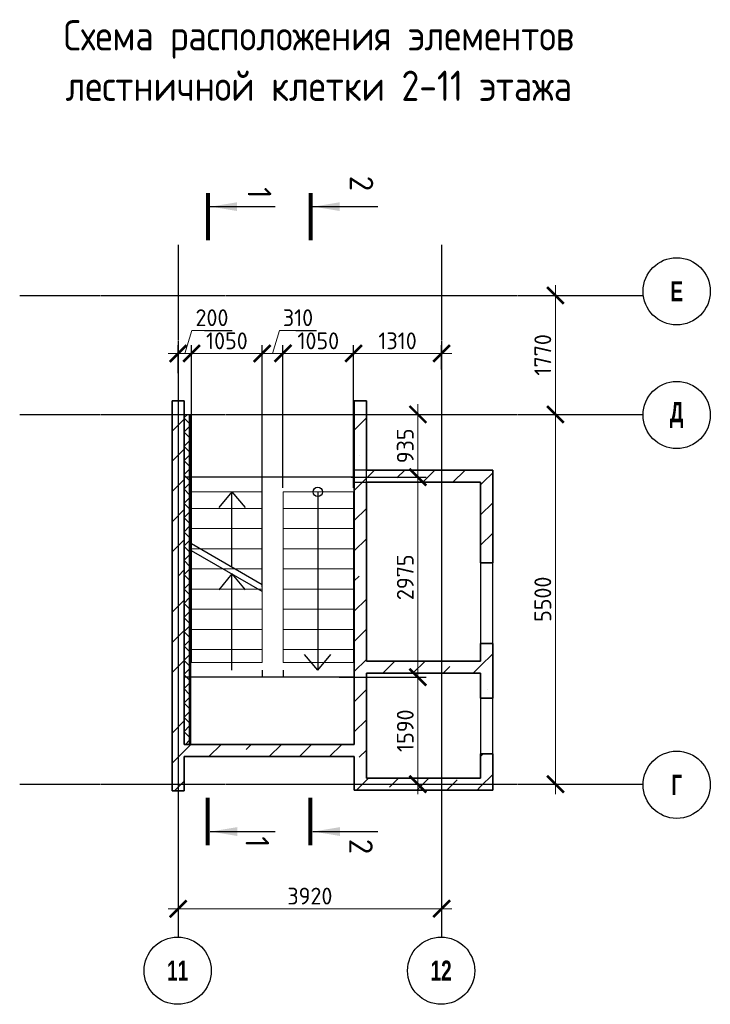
# Model space of a CAD drawing. Header units: millimetres. Extents: x 259029 to 2494469, y -731578 to -57567.
# Tile 79 of 252: x 316570 to 326847, y -469534 to -454888. Entities that reach past the tile are written whole.
import ezdxf
from ezdxf.enums import TextEntityAlignment as Align

# ---------------------------------------------------------------- set-up
doc = ezdxf.new("R2010")
doc.units = ezdxf.units.MM
doc.linetypes.add('______5', pattern=[1100, 800, -100, 100, -100])
doc.linetypes.add('Б-1.1 оси$0$Б-1.1 Оси$0$GOST2.303 5', pattern=[24, 20, -1.5, 1, -1.5])
doc.layers.get('Defpoints').update_dxf_attribs({"color": 140})
for name, color, linetype, lineweight in [('A_021_ПЕРЕГОРОДКА', 7, 'Continuous', 25), ('RAZMER', 100, 'Continuous', 15), ('Standard', 7, 'Continuous', 25), ('Общий01', 7, 'Continuous', 13), ('ОСИ', 151, 'Б-1.1 оси$0$Б-1.1 Оси$0$GOST2.303 5', 9), ('РАЗРЕЗЫ', 10, 'Continuous', 60), ('Символы 0.20', 1, 'Continuous', 20), ('Символы 0.20 @ 100', 1, 'Continuous', 20), ('Стена_ бетон несущ.', 253, 'Continuous', 70), ('Текст', 41, 'Continuous', 30)]:
    doc.layers.add(name, color=color, linetype=linetype, lineweight=lineweight)
doc.styles.add('Century Gothic', font='GOTHIC.TTF')
doc.styles.add('ГОСТ', font='GOST_Common.ttf')
doc.dimstyles.new('ГОСТ', dxfattribs={"dimscale": 0, "dimtxt": 2.5, "dimasz": 2.5, "dimexe": 1.25, "dimexo": 0.625, "dimtad": 1, "dimdec": 0, "dimtxsty": 'ГОСТ', "dimblk": 'ARCHTICK', "dimcen": 2.5, "dimdle": 1.5, "dimclrd": 256, "dimclre": 256, "dimclrt": 256, "dimadec": 0, "dimazin": 0, "dimtfac": 1, "dimtdec": 0, "dimtmove": 1, "dimatfit": 3, "dimfxl": 2, "dimtfill": 1, "dimlwd": 0, "dimarcsym": 0})
pattern_1 = [(45, (-349202.9, -40642.44), (-449.0128, 449.0128), []), (45, (-348753.9, -40642.44), (-449.0128, 449.0128), [793.75, -158.75, 0, -158.75])]

# ---------------------------------------------------------------- blocks, each defined once
blk = doc.blocks.new('NSY101')
at = {"color": 0, "linetype": 'ByBlock', "lineweight": -2}
blk.add_circle((0, 0), 50, dxfattribs=at)
blk = doc.blocks.new('_ArchTick')
at = {"color": 0, "linetype": 'ByBlock', "const_width": 0.15}
blk.add_lwpolyline([(-0.5, -0.5), (0.5, 0.5)], dxfattribs=at)
blk = doc.blocks.new('*D827')
at = {"layer": 'Defpoints', "color": 0, "lineweight": -2, "transparency": 16777216}
for p in [(318928, -465112), (322848, -465112), (322848, -468112)]:
    blk.add_point(p, dxfattribs=at)
at = {"layer": 'RAZMER', "lineweight": -2, "transparency": 16777216}
for p, q in [((318928, -465174), (318928, -468237)), ((322848, -465174), (322848, -468237))]:
    blk.add_line(p, q, dxfattribs=at)
at = {"layer": 'RAZMER', "lineweight": 0, "transparency": 16777216}
blk.add_line((318778, -468112), (322998, -468112), dxfattribs=at)
at = {"layer": 'RAZMER', "lineweight": 0, "transparency": 16777216, "xscale": 250, "yscale": 250, "zscale": 250, "rotation": 180}
blk.add_blockref('_ArchTick', (318928, -468112), dxfattribs=at)
at = {"layer": 'RAZMER', "lineweight": 0, "transparency": 16777216, "xscale": 250, "yscale": 250, "zscale": 250}
blk.add_blockref('_ArchTick', (322848, -468112), dxfattribs=at)
at = {"layer": 'RAZMER', "transparency": 16777216, "insert": (320888, -467924), "char_height": 250, "width": 583.33, "attachment_point": 5, "style": 'ГОСТ', "bg_fill": 3, "box_fill_scale": 1.1, "bg_fill_color": 256, "bg_fill_true_color": 13158600, "bg_fill_transparency": 0}
blk.add_mtext('3920', dxfattribs=at)
blk = doc.blocks.new('*D828')
at = {"layer": 'Defpoints', "color": 0, "lineweight": -2, "transparency": 16777216}
for p in [(324542, -460759), (324542, -460759), (324542, -466259)]:
    blk.add_point(p, dxfattribs=at)
at = {"layer": 'RAZMER', "lineweight": 0, "transparency": 16777216}
blk.add_line((324542, -466409), (324542, -460609), dxfattribs=at)
at = {"layer": 'RAZMER', "lineweight": -2, "transparency": 16777216}
for p, q in [((324604, -460759), (324667, -460759)), ((324604, -466259), (324667, -466259))]:
    blk.add_line(p, q, dxfattribs=at)
at = {"layer": 'RAZMER', "lineweight": 0, "transparency": 16777216, "xscale": 250, "yscale": 250, "zscale": 250}
for p, rotation in [((324542, -460759), 90), ((324542, -466259), 270)]:
    blk.add_blockref('_ArchTick', p, dxfattribs=dict(at, rotation=rotation))
at = {"layer": 'RAZMER', "transparency": 16777216, "insert": (324354, -463509), "char_height": 250, "width": 458, "attachment_point": 5, "rotation": 90, "style": 'ГОСТ', "bg_fill": 3, "box_fill_scale": 1.1, "bg_fill_color": 256, "bg_fill_true_color": 13158600, "bg_fill_transparency": 0}
blk.add_mtext('5500', dxfattribs=at)
blk = doc.blocks.new('*D829')
at = {"layer": 'Defpoints', "color": 0, "lineweight": -2, "transparency": 16777216}
for p in [(324542, -458989), (324542, -458989), (324542, -460759)]:
    blk.add_point(p, dxfattribs=at)
at = {"layer": 'RAZMER', "lineweight": 0, "transparency": 16777216}
blk.add_line((324542, -460909), (324542, -458839), dxfattribs=at)
at = {"layer": 'RAZMER', "lineweight": -2, "transparency": 16777216}
for p, q in [((324604, -458989), (324667, -458989)), ((324604, -460759), (324667, -460759))]:
    blk.add_line(p, q, dxfattribs=at)
at = {"layer": 'RAZMER', "lineweight": 0, "transparency": 16777216, "xscale": 250, "yscale": 250, "zscale": 250}
for p, rotation in [((324542, -458989), 90), ((324542, -460759), 270)]:
    blk.add_blockref('_ArchTick', p, dxfattribs=dict(at, rotation=rotation))
at = {"layer": 'RAZMER', "transparency": 16777216, "insert": (324354, -459874), "char_height": 250, "width": 458, "attachment_point": 5, "rotation": 90, "style": 'ГОСТ', "bg_fill": 3, "box_fill_scale": 1.1, "bg_fill_color": 256, "bg_fill_true_color": 13158600, "bg_fill_transparency": 0}
blk.add_mtext('1770', dxfattribs=at)
blk = doc.blocks.new('лм')
at = {"layer": 'RAZMER', "color": 0}
for p, q in [((644816, -427025), (644816, -425975)), ((645116, -427025), (645116, -425975)), ((645416, -427025), (645416, -425975)), ((645716, -427025), (645716, -425975)), ((646016, -427025), (646016, -425975)), ((646316, -427025), (646316, -425975)), ((646616, -427025), (646616, -425975)), ((646916, -427025), (646916, -425975))]:
    blk.add_line(p, q, dxfattribs=at)
blk.add_lwpolyline([(644571, -425975), (647107, -425975), (647107, -427025), (644571, -427025)], close=True, dxfattribs=at)
blk = doc.blocks.new('*U30')
at = {"layer": 'Символы 0.20', "linetype": 'Continuous', "lineweight": 25}
for p, q in [((-5, 0.35), (-5, 10.05)), ((87.95, 0.35), (87.95, 10.05))]:
    blk.add_line(p, q, dxfattribs=at)
at = {"layer": 'Символы 0.20', "linetype": 'Continuous', "lineweight": 80}
for p, q in [((-7, 0), (0, 0)), ((89.95, 0), (82.95, 0))]:
    blk.add_line(p, q, dxfattribs=at)
at = {"layer": 'Символы 0.20', "linetype": 'Continuous', "lineweight": 25}
for points in [[(87.95, 0.46), (87.29, 4.39), (88.61, 4.39)], [(-5, 0.46), (-4.35, 4.36), (-5.65, 4.36)]]:
    blk.add_solid(points, dxfattribs=at)
at = {"layer": 'Символы 0.20', "style": 'ГОСТ'}
blk.add_attdef('1', text='', height=3.5, dxfattribs=at).set_placement((-6, 7.7), align=Align.MIDDLE_CENTER)
blk.add_attdef('2', text='', height=3.5, dxfattribs=at).set_placement((90.33, 7.38), align=Align.MIDDLE_RIGHT)
blk = doc.blocks.new('*U31')
at = {"layer": 'Символы 0.20', "linetype": 'Continuous', "lineweight": 25}
for p, q in [((-5, 0.35), (-5, 10.05)), ((87.95, 0.35), (87.95, 10.05))]:
    blk.add_line(p, q, dxfattribs=at)
at = {"layer": 'Символы 0.20', "linetype": 'Continuous', "lineweight": 80}
for p, q in [((-7, 0), (0, 0)), ((89.95, 0), (82.95, 0))]:
    blk.add_line(p, q, dxfattribs=at)
at = {"layer": 'Символы 0.20', "linetype": 'Continuous', "lineweight": 25}
for points in [[(87.95, 0.46), (87.29, 4.39), (88.61, 4.39)], [(-5, 0.46), (-4.35, 4.36), (-5.65, 4.36)]]:
    blk.add_solid(points, dxfattribs=at)
at = {"layer": 'Символы 0.20', "style": 'ГОСТ'}
blk.add_attdef('1', text='', height=3.5, dxfattribs=at).set_placement((-8.45, 7.61), align=Align.MIDDLE_CENTER)
blk.add_attdef('2', text='', height=3.5, dxfattribs=at).set_placement((91.31, 7.53), align=Align.MIDDLE_RIGHT)
blk = doc.blocks.new('*D818')
at = {"layer": 'Defpoints', "color": 0, "lineweight": -2, "transparency": 16777216}
for p in [(321538, -459852), (322848, -460154), (321538, -461913)]:
    blk.add_point(p, dxfattribs=at)
at = {"layer": 'РАЗРЕЗЫ', "lineweight": 0, "transparency": 16777216}
blk.add_line((322998, -459852), (321388, -459852), dxfattribs=at)
at = {"layer": 'РАЗРЕЗЫ', "lineweight": -2, "transparency": 16777216}
for p, q in [((321538, -461850), (321538, -459727)), ((322848, -460091), (322848, -459727))]:
    blk.add_line(p, q, dxfattribs=at)
at = {"layer": 'РАЗРЕЗЫ', "lineweight": 0, "transparency": 16777216, "xscale": 250, "yscale": 250, "zscale": 250, "rotation": 180}
blk.add_blockref('_ArchTick', (321538, -459852), dxfattribs=at)
at = {"layer": 'РАЗРЕЗЫ', "lineweight": 0, "transparency": 16777216, "xscale": 250, "yscale": 250, "zscale": 250}
blk.add_blockref('_ArchTick', (322848, -459852), dxfattribs=at)
at = {"layer": 'РАЗРЕЗЫ', "lineweight": -2, "transparency": 16777216, "insert": (322193, -459665), "char_height": 250, "attachment_point": 5, "style": 'ГОСТ', "bg_fill": 3, "box_fill_scale": 1.1, "bg_fill_color": 256, "bg_fill_true_color": 13158600, "bg_fill_transparency": 0}
blk.add_mtext('1310', dxfattribs=at)
blk = doc.blocks.new('*D819')
at = {"layer": 'Defpoints', "color": 0, "lineweight": -2, "transparency": 16777216}
for p in [(320488, -459852), (320488, -461913), (321538, -461913)]:
    blk.add_point(p, dxfattribs=at)
at = {"layer": 'РАЗРЕЗЫ', "lineweight": 0, "transparency": 16777216}
blk.add_line((321688, -459852), (320338, -459852), dxfattribs=at)
at = {"layer": 'РАЗРЕЗЫ', "lineweight": -2, "transparency": 16777216}
for p, q in [((320488, -461850), (320488, -459727)), ((321538, -461850), (321538, -459727))]:
    blk.add_line(p, q, dxfattribs=at)
at = {"layer": 'РАЗРЕЗЫ', "lineweight": 0, "transparency": 16777216, "xscale": 250, "yscale": 250, "zscale": 250, "rotation": 180}
blk.add_blockref('_ArchTick', (320488, -459852), dxfattribs=at)
at = {"layer": 'РАЗРЕЗЫ', "lineweight": 0, "transparency": 16777216, "xscale": 250, "yscale": 250, "zscale": 250}
blk.add_blockref('_ArchTick', (321538, -459852), dxfattribs=at)
at = {"layer": 'РАЗРЕЗЫ', "lineweight": -2, "transparency": 16777216, "insert": (321013, -459665), "char_height": 250, "attachment_point": 5, "style": 'ГОСТ', "bg_fill": 3, "box_fill_scale": 1.1, "bg_fill_color": 256, "bg_fill_true_color": 13158600, "bg_fill_transparency": 0}
blk.add_mtext('1050', dxfattribs=at)
blk = doc.blocks.new('*D820')
at = {"layer": 'Defpoints', "color": 0, "lineweight": -2, "transparency": 16777216}
for p in [(320178, -459852), (320488, -461913), (320178, -463393)]:
    blk.add_point(p, dxfattribs=at)
at = {"layer": 'РАЗРЕЗЫ', "lineweight": 0, "transparency": 16777216}
for p, q in [((320333, -459852), (320436, -459509)), ((320436, -459509), (320986, -459509)), ((320638, -459852), (320028, -459852))]:
    blk.add_line(p, q, dxfattribs=at)
at = {"layer": 'РАЗРЕЗЫ', "lineweight": -2, "transparency": 16777216}
for p, q in [((320178, -463330), (320178, -459727)), ((320488, -461850), (320488, -459727))]:
    blk.add_line(p, q, dxfattribs=at)
at = {"layer": 'РАЗРЕЗЫ', "lineweight": 0, "transparency": 16777216, "xscale": 250, "yscale": 250, "zscale": 250, "rotation": 180}
blk.add_blockref('_ArchTick', (320178, -459852), dxfattribs=at)
at = {"layer": 'РАЗРЕЗЫ', "lineweight": 0, "transparency": 16777216, "xscale": 250, "yscale": 250, "zscale": 250}
blk.add_blockref('_ArchTick', (320488, -459852), dxfattribs=at)
at = {"layer": 'РАЗРЕЗЫ', "lineweight": -2, "transparency": 16777216, "insert": (320711, -459321), "char_height": 250, "attachment_point": 5, "style": 'ГОСТ', "bg_fill": 3, "box_fill_scale": 1.1, "bg_fill_color": 256, "bg_fill_true_color": 13158600, "bg_fill_transparency": 0}
blk.add_mtext('310', dxfattribs=at)
blk = doc.blocks.new('*D821')
at = {"layer": 'Defpoints', "color": 0, "lineweight": -2, "transparency": 16777216}
for p in [(319128, -459852), (319128, -462785), (320178, -463393)]:
    blk.add_point(p, dxfattribs=at)
at = {"layer": 'РАЗРЕЗЫ', "lineweight": 0, "transparency": 16777216}
blk.add_line((320328, -459852), (318978, -459852), dxfattribs=at)
at = {"layer": 'РАЗРЕЗЫ', "lineweight": -2, "transparency": 16777216}
for p, q in [((319128, -462723), (319128, -459727)), ((320178, -463330), (320178, -459727))]:
    blk.add_line(p, q, dxfattribs=at)
at = {"layer": 'РАЗРЕЗЫ', "lineweight": 0, "transparency": 16777216, "xscale": 250, "yscale": 250, "zscale": 250, "rotation": 180}
blk.add_blockref('_ArchTick', (319128, -459852), dxfattribs=at)
at = {"layer": 'РАЗРЕЗЫ', "lineweight": 0, "transparency": 16777216, "xscale": 250, "yscale": 250, "zscale": 250}
blk.add_blockref('_ArchTick', (320178, -459852), dxfattribs=at)
at = {"layer": 'РАЗРЕЗЫ', "lineweight": -2, "transparency": 16777216, "insert": (319653, -459665), "char_height": 250, "attachment_point": 5, "style": 'ГОСТ', "bg_fill": 3, "box_fill_scale": 1.1, "bg_fill_color": 256, "bg_fill_true_color": 13158600, "bg_fill_transparency": 0}
blk.add_mtext('1050', dxfattribs=at)
blk = doc.blocks.new('*D822')
at = {"layer": 'Defpoints', "color": 0, "lineweight": -2, "transparency": 16777216}
for p in [(318928, -459852), (318928, -460209), (319128, -462785)]:
    blk.add_point(p, dxfattribs=at)
at = {"layer": 'РАЗРЕЗЫ', "lineweight": 0, "transparency": 16777216}
for p, q in [((319028, -459852), (319131, -459509)), ((319131, -459509), (319731, -459509)), ((319278, -459852), (318778, -459852))]:
    blk.add_line(p, q, dxfattribs=at)
at = {"layer": 'РАЗРЕЗЫ', "lineweight": -2, "transparency": 16777216}
for p, q in [((318928, -460146), (318928, -459727)), ((319128, -462723), (319128, -459727))]:
    blk.add_line(p, q, dxfattribs=at)
at = {"layer": 'РАЗРЕЗЫ', "lineweight": 0, "transparency": 16777216, "xscale": 250, "yscale": 250, "zscale": 250, "rotation": 180}
blk.add_blockref('_ArchTick', (318928, -459852), dxfattribs=at)
at = {"layer": 'РАЗРЕЗЫ', "lineweight": 0, "transparency": 16777216, "xscale": 250, "yscale": 250, "zscale": 250}
blk.add_blockref('_ArchTick', (319128, -459852), dxfattribs=at)
at = {"layer": 'РАЗРЕЗЫ', "lineweight": -2, "transparency": 16777216, "insert": (319431, -459321), "char_height": 250, "attachment_point": 5, "style": 'ГОСТ', "bg_fill": 3, "box_fill_scale": 1.1, "bg_fill_color": 256, "bg_fill_true_color": 13158600, "bg_fill_transparency": 0}
blk.add_mtext('200', dxfattribs=at)
blk = doc.blocks.new('*D791')
at = {"layer": 'Defpoints', "color": 0, "lineweight": -2, "transparency": 16777216}
for p in [(321854, -460759), (321437, -461694), (322495, -461694)]:
    blk.add_point(p, dxfattribs=at)
at = {"layer": 'РАЗРЕЗЫ', "lineweight": 0, "transparency": 16777216}
blk.add_line((322495, -460609), (322495, -461844), dxfattribs=at)
at = {"layer": 'РАЗРЕЗЫ', "lineweight": -2, "transparency": 16777216}
for p, q in [((321916, -460759), (322620, -460759)), ((321500, -461694), (322620, -461694))]:
    blk.add_line(p, q, dxfattribs=at)
at = {"layer": 'РАЗРЕЗЫ', "lineweight": 0, "transparency": 16777216, "xscale": 250, "yscale": 250, "zscale": 250}
for p, rotation in [((322495, -460759), 90), ((322495, -461694), 270)]:
    blk.add_blockref('_ArchTick', p, dxfattribs=dict(at, rotation=rotation))
at = {"layer": 'РАЗРЕЗЫ', "lineweight": -2, "transparency": 16777216, "insert": (322307, -461227), "char_height": 250, "attachment_point": 5, "rotation": 90, "style": 'ГОСТ', "bg_fill": 3, "box_fill_scale": 1.1, "bg_fill_color": 256, "bg_fill_true_color": 13158600, "bg_fill_transparency": 0}
blk.add_mtext('935', dxfattribs=at)
blk = doc.blocks.new('*D792')
at = {"layer": 'Defpoints', "color": 0, "lineweight": -2, "transparency": 16777216}
for p in [(321437, -461694), (321263, -464669), (322495, -464669)]:
    blk.add_point(p, dxfattribs=at)
at = {"layer": 'РАЗРЕЗЫ', "lineweight": 0, "transparency": 16777216}
blk.add_line((322495, -461544), (322495, -464819), dxfattribs=at)
at = {"layer": 'РАЗРЕЗЫ', "lineweight": -2, "transparency": 16777216}
for p, q in [((321500, -461694), (322620, -461694)), ((321326, -464669), (322620, -464669))]:
    blk.add_line(p, q, dxfattribs=at)
at = {"layer": 'РАЗРЕЗЫ', "lineweight": 0, "transparency": 16777216, "xscale": 250, "yscale": 250, "zscale": 250}
for p, rotation in [((322495, -461694), 90), ((322495, -464669), 270)]:
    blk.add_blockref('_ArchTick', p, dxfattribs=dict(at, rotation=rotation))
at = {"layer": 'РАЗРЕЗЫ', "lineweight": -2, "transparency": 16777216, "insert": (322307, -463182), "char_height": 250, "attachment_point": 5, "rotation": 90, "style": 'ГОСТ', "bg_fill": 3, "box_fill_scale": 1.1, "bg_fill_color": 256, "bg_fill_true_color": 13158600, "bg_fill_transparency": 0}
blk.add_mtext('2975', dxfattribs=at)
blk = doc.blocks.new('*D793')
at = {"layer": 'Defpoints', "color": 0, "lineweight": -2, "transparency": 16777216}
for p in [(321263, -464669), (321772, -466259), (322495, -466259)]:
    blk.add_point(p, dxfattribs=at)
at = {"layer": 'РАЗРЕЗЫ', "lineweight": 0, "transparency": 16777216}
blk.add_line((322495, -464519), (322495, -466409), dxfattribs=at)
at = {"layer": 'РАЗРЕЗЫ', "lineweight": -2, "transparency": 16777216}
for p, q in [((321326, -464669), (322620, -464669)), ((321834, -466259), (322620, -466259))]:
    blk.add_line(p, q, dxfattribs=at)
at = {"layer": 'РАЗРЕЗЫ', "lineweight": 0, "transparency": 16777216, "xscale": 250, "yscale": 250, "zscale": 250}
for p, rotation in [((322495, -464669), 90), ((322495, -466259), 270)]:
    blk.add_blockref('_ArchTick', p, dxfattribs=dict(at, rotation=rotation))
at = {"layer": 'РАЗРЕЗЫ', "lineweight": -2, "transparency": 16777216, "insert": (322307, -465464), "char_height": 250, "attachment_point": 5, "rotation": 90, "style": 'ГОСТ', "bg_fill": 3, "box_fill_scale": 1.1, "bg_fill_color": 256, "bg_fill_true_color": 13158600, "bg_fill_transparency": 0}
blk.add_mtext('1590', dxfattribs=at)

msp = doc.modelspace()

# ---------------------------------------------------------------- hatches: boundary and pattern name
at = {"layer": 'Общий01', "linetype": 'Continuous', "lineweight": 13}
h = msp.add_hatch(dxfattribs=at)
h.set_pattern_fill('__________6', scale=100, style=0, pattern_type=2)
h.set_pattern_definition([(45, (148885.4, -483296.05), (-106.06602, 106.06602), []), (135, (148885.4, -483296.05), (-106.06602, -106.06602), [])])
h.paths.add_polyline_path([(319098.5, -460759.2), (319098.5, -465669.2), (319018.5, -465669.2), (319018.5, -460759.2)], flags=0)
at = {"layer": 'Стена_ бетон несущ.', "linetype": 'Continuous', "lineweight": 0}
h = msp.add_hatch(dxfattribs=at)
h.set_pattern_fill('ANSI35', scale=100, style=0)
h.set_pattern_definition(pattern_1)
h.paths.add_polyline_path([(319018.5, -466359.2), (319018.5, -460559.2), (318838.5, -460559.2), (318838.5, -464079.2), (318838.7, -464079.2), (318838.7, -464159.2), (318838.5, -464159.2), (318838.5, -466359.2)])
h = msp.add_hatch(dxfattribs=at)
h.set_pattern_fill('ANSI35', scale=100, style=0)
h.set_pattern_definition(pattern_1)
h.paths.add_polyline_path([(321728.5, -466349.2), (321728.5, -460559.2), (321548.5, -460559.2), (321548.5, -466349.2)])
h = msp.add_hatch(dxfattribs=at)
h.set_pattern_fill('ANSI35', scale=100, style=0)
h.set_pattern_definition(pattern_1)
h.paths.add_polyline_path([(321728.5, -461769.2), (323608.5, -461769.2), (323608.5, -461589.2), (321728.5, -461589.2)])
h = msp.add_hatch(dxfattribs=at)
h.set_pattern_fill('ANSI35', scale=100, style=0)
h.set_pattern_definition(pattern_1)
h.paths.add_polyline_path([(323428.5, -461769.2), (323428.5, -462969.2), (323608.5, -462969.2), (323608.5, -461769.2)])
h = msp.add_hatch(dxfattribs=at)
h.set_pattern_fill('ANSI35', scale=100, style=0)
h.set_pattern_definition(pattern_1)
h.paths.add_polyline_path([(323608.5, -464979.2), (323608.5, -464169.2), (323428.5, -464169.2), (323428.5, -464979.2)])
h = msp.add_hatch(dxfattribs=at)
h.set_pattern_fill('ANSI35', scale=100, style=0)
h.set_pattern_definition(pattern_1)
h.paths.add_polyline_path([(321728.5, -464609.2), (323428.5, -464609.2), (323428.5, -464429.2), (321728.5, -464429.2)])
h = msp.add_hatch(dxfattribs=at)
h.set_pattern_fill('ANSI35', scale=100, style=0)
h.set_pattern_definition(pattern_1)
h.paths.add_polyline_path([(319018.5, -465849.2), (321548.5, -465849.2), (321548.5, -465669.2), (319018.5, -465669.2)])
h = msp.add_hatch(dxfattribs=at)
h.set_pattern_fill('ANSI35', scale=100, style=0)
h.set_pattern_definition(pattern_1)
h.paths.add_polyline_path([(323428.5, -465809.2), (323428.5, -466349.2), (323608.5, -466349.2), (323608.5, -465809.2)])
h = msp.add_hatch(dxfattribs=at)
h.set_pattern_fill('ANSI35', scale=100, style=0)
h.set_pattern_definition(pattern_1)
h.paths.add_polyline_path([(321728.5, -466349.2), (323428.5, -466349.2), (323428.5, -466169.2), (321728.5, -466169.2)])

# ---------------------------------------------------------------- linework, layer by layer
at = {"layer": 'A_021_ПЕРЕГОРОДКА', "color": 7, "linetype": 'Continuous', "lineweight": 25}
for p, q in [((323428.5, -462969.2), (323428.5, -464169.2)), ((323608.5, -464169.2), (323608.5, -462969.2)), ((323428.5, -464979.2), (323428.5, -465809.2)), ((323608.5, -465809.2), (323608.5, -464979.2))]:
    msp.add_line(p, q, dxfattribs=at)
at = {"layer": 'RAZMER', "color": 0}
msp.add_line((319118.5, -460759.2), (319018.5, -460759.2), dxfattribs=at)
at = {"layer": 'Standard', "color": 7, "linetype": 'Continuous', "lineweight": 25}
for p, q in [((321728.5, -461589.2), (321548.5, -461589.2)), ((321548.5, -461589.2), (321548.5, -461769.2)), ((321728.5, -461769.2), (321728.5, -461589.2)), ((321548.5, -461769.2), (321728.5, -461769.2)), ((318838.5, -464079.2), (318838.5, -464159.2)), ((318838.7, -464079.2), (318838.5, -464079.2)), ((318838.7, -464159.2), (318838.7, -464079.2)), ((318838.5, -464159.2), (318838.7, -464159.2)), ((319018.5, -466359.2), (318838.5, -466359.2))]:
    msp.add_line(p, q, dxfattribs=at)
at = {"layer": 'Общий01', "color": 7, "linetype": 'Continuous', "lineweight": 25}
for p, q in [((319098.5, -465669.2), (319098.5, -460759.2)), ((319118.5, -465669.2), (319118.5, -460759.2)), ((319728.5, -461912.7), (319532.4, -462146.3)), ((319728.5, -463032.7), (319728.5, -461912.7)), ((319728.5, -461912.7), (319924.5, -462146.3)), ((321004.6, -461912.7), (321004.6, -464563.9)), ((320178.5, -463292.5), (319128.5, -462686.3)), ((320178.5, -463392.5), (319128.5, -462786.3)), ((319728.5, -463132.7), (319532.4, -463366.3)), ((319728.5, -464563.9), (319728.5, -463132.7)), ((319728.5, -463132.7), (319924.5, -463366.3)), ((321004.6, -464563.9), (320808.6, -464330.3)), ((321004.6, -464563.9), (321200.7, -464330.3))]:
    msp.add_line(p, q, dxfattribs=at)
msp.add_circle((321004.6, -461912.7), 70, dxfattribs=at)
at = {"layer": 'ОСИ', "color": 16, "linetype": '______5', "lineweight": 25, "ltscale": 0.05}
for p, q in [((318928.5, -458237.5), (318928.5, -468534.9)), ((322848.5, -458237.5), (322848.5, -468534.9)), ((316569.9, -458989.2), (325846.6, -458989.2)), ((316569.9, -460759.2), (325846.6, -460759.2)), ((316569.9, -466259.2), (325846.6, -466259.2))]:
    msp.add_line(p, q, dxfattribs=at)
at = {"layer": 'РАЗРЕЗЫ', "color": 2, "lineweight": -2}
for p, q in [((320178.5, -464563.9), (320178.5, -464669.2)), ((320488.1, -464563.9), (320488.1, -464669.2))]:
    msp.add_line(p, q, dxfattribs=at)
at = {"layer": 'Стена_ бетон несущ.', "color": 7, "linetype": 'Continuous', "lineweight": 35}
for p, q in [((319018.5, -460559.2), (318838.5, -460559.2)), ((318838.5, -460559.2), (318838.5, -464079.2)), ((319018.5, -465669.2), (319018.5, -460559.2)), ((321728.5, -460559.2), (321548.5, -460559.2)), ((321548.5, -460559.2), (321548.5, -460759.2)), ((321728.5, -461589.2), (321728.5, -460559.2)), ((321548.5, -460759.2), (321548.5, -465669.2)), ((323608.5, -461589.2), (321728.5, -461589.2)), ((323608.5, -461769.2), (323608.5, -461589.2)), ((321728.5, -461769.2), (323428.5, -461769.2)), ((321728.5, -464429.2), (321728.5, -461769.2)), ((323428.5, -461769.2), (323428.5, -462969.2)), ((323608.5, -462259.2), (323608.5, -461769.2)), ((323608.5, -462969.2), (323608.5, -462259.2)), ((323608.5, -462969.2), (323428.5, -462969.2)), ((318838.5, -464159.2), (318838.5, -464499.2)), ((323428.5, -464169.2), (323608.5, -464169.2)), ((323428.5, -464169.2), (323428.5, -464429.2)), ((323608.5, -464979.2), (323608.5, -464169.2)), ((318838.5, -464499.2), (318838.5, -466359.2)), ((323428.5, -464429.2), (321728.5, -464429.2)), ((321728.5, -464609.2), (323428.5, -464609.2)), ((321728.5, -466169.2), (321728.5, -464609.2)), ((323428.5, -464609.2), (323428.5, -464979.2)), ((323608.5, -464979.2), (323428.5, -464979.2)), ((321548.5, -465669.2), (319018.5, -465669.2)), ((319018.5, -465849.2), (319218.5, -465849.2)), ((319018.5, -466359.2), (319018.5, -465849.2)), ((319218.5, -465849.2), (321548.5, -465849.2)), ((319338.5, -465849.2), (320538.5, -465849.2)), ((321548.5, -465849.2), (321548.5, -466349.2)), ((323428.5, -465809.2), (323608.5, -465809.2)), ((323428.5, -465809.2), (323428.5, -466169.2)), ((323608.5, -466349.2), (323608.5, -465809.2)), ((323428.5, -466169.2), (321728.5, -466169.2)), ((318838.5, -466359.2), (319018.5, -466359.2)), ((321548.5, -466349.2), (321728.5, -466349.2)), ((321728.5, -466349.2), (323428.5, -466349.2)), ((323428.5, -466349.2), (323608.5, -466349.2))]:
    msp.add_line(p, q, dxfattribs=at)
at = {"layer": 'Стена_ бетон несущ.', "color": 9, "linetype": 'Continuous', "lineweight": 25}
for p, q in [((318838.5, -460759.2), (318838.5, -460559.2)), ((319018.5, -460559.2), (319018.5, -460759.2)), ((321728.5, -460559.2), (321728.5, -460759.2))]:
    msp.add_line(p, q, dxfattribs=at)

# ---------------------------------------------------------------- block references
at = {"layer": 'RAZMER', "color": 0, "rotation": 270}
msp.add_blockref('лм', (747513.4, 182658.1), dxfattribs=at)
at = {"layer": 'ОСИ', "color": 16, "linetype": 'Continuous', "lineweight": 25, "xscale": 10, "yscale": 10, "zscale": 10}
for p in [(326346.5, -458928.2), (326346.5, -460768.2), (326346.5, -466268.2), (318920.7, -469033.6), (322840.7, -469033.6)]:
    msp.add_blockref('NSY101', p, dxfattribs=at)

# ---------------------------------------------------------------- texts
at = {"layer": 'ОСИ', "color": 16, "linetype": 'Continuous', "lineweight": 25, "char_height": 300, "attachment_point": 5, "style": 'Century Gothic'}
for s, insert, width in [('{\\fCentury Gothic|i0|b1;\\H300.000000;\\W0.700000;\\C16;Е}\\P', (326346.5, -458928.2), 320), ('{\\fCentury Gothic|i0|b1;\\H300.000000;\\W0.700000;\\C16;Д}\\P', (326346.5, -460768.2), 425), ('{\\fCentury Gothic|i0|b1;\\H300.000000;\\W0.700000;\\C16;Г}\\P', (326346.5, -466268.2), 300), ('{\\fCentury Gothic|i0|b1;\\H300.000000;\\W0.700000;\\C16;11}\\P', (318920.7, -469033.6), 575), ('{\\fCentury Gothic|i0|b1;\\H300.000000;\\W0.700000;\\C16;12}\\P', (322840.7, -469033.6), 575)]:
    msp.add_mtext(s, dxfattribs=dict(at, insert=insert, width=width))
at = {"layer": 'Текст', "ltscale": 6, "insert": (321021, -454896.3), "char_height": 450, "width": 9466.585, "attachment_point": 2, "style": 'ГОСТ'}
msp.add_mtext('{\\W0.9;Схема расположения элементов лестничной клетки 2-11 этажа}', dxfattribs=at)

# ---------------------------------------------------------------- next in the draw order: dimensions: what is measured, and where the dimension line sits
at = {"layer": 'RAZMER', "color": 0}
dim = msp.add_linear_dim(base=(324541.8, -460759.2), p1=(324541.8, -466259.2), p2=(324541.8, -460759.2), angle=90, dimstyle='ГОСТ', override={"dimscale": 100, "dimtix": 0, "dimtofl": 1, "dimtmove": 1, "dimatfit": 3}, dxfattribs=at)
dim.commit()
dim.dimension.update_dxf_attribs({"geometry": '*D828', "text_midpoint": (324354.3, -463509.2)})
dim = msp.add_linear_dim(base=(322848.5, -468112), p1=(318928.5, -465112), p2=(322848.5, -465112), dimstyle='ГОСТ', override={"dimscale": 100, "dimtix": 0, "dimtofl": 1, "dimtmove": 1, "dimatfit": 3}, dxfattribs=at)
dim.commit()
dim.dimension.update_dxf_attribs({"geometry": '*D827', "text_midpoint": (320888.5, -467924.5)})

# ---------------------------------------------------------------- next in the draw order: block references
at = {"layer": 'Символы 0.20 @ 100', "xscale": 100, "yscale": 100, "zscale": 100, "rotation": 270}
for name, p, values in [('*U31', (320895.1, -458169.1, 330), {'1': '2', '2': '2'}), ('*U30', (319368.6, -458169.1, 330), {'1': '1 ', '2': '1'})]:
    msp.add_blockref(name, p, dxfattribs=at).add_auto_attribs(values)

# ---------------------------------------------------------------- next in the draw order: dimensions: what is measured, and where the dimension line sits
at = {"layer": 'RAZMER', "color": 0}
dim = msp.add_linear_dim(base=(324541.8, -458989.2), p1=(324541.8, -460759.2), p2=(324541.8, -458989.2), angle=90, dimstyle='ГОСТ', override={"dimscale": 100, "dimtix": 0, "dimtofl": 1, "dimtmove": 1, "dimatfit": 3}, dxfattribs=at)
dim.commit()
dim.dimension.update_dxf_attribs({"geometry": '*D829', "text_midpoint": (324354.3, -459874.2)})

# ---------------------------------------------------------------- next in the draw order: dimensions: what is measured, and where the dimension line sits
at = {"layer": 'РАЗРЕЗЫ', "color": 0, "lineweight": -2}
dim = msp.add_linear_dim(base=(321538.5, -459852.3), p1=(322848.5, -460153.6), p2=(321538.5, -461912.7), dimstyle='ГОСТ', override={"dimscale": 100, "dimtix": 0, "dimtofl": 1, "dimtmove": 1, "dimatfit": 3}, dxfattribs=at)
dim.commit()
dim.dimension.update_dxf_attribs({"geometry": '*D818', "text_midpoint": (322193.5, -459664.8)})

# ---------------------------------------------------------------- next in the draw order: dimensions: what is measured, and where the dimension line sits
dim = msp.add_linear_dim(base=(320488.1, -459852.3), p1=(321538.5, -461912.7), p2=(320488.1, -461912.7), dimstyle='ГОСТ', override={"dimscale": 100, "dimtix": 0, "dimtofl": 1, "dimtmove": 1, "dimatfit": 3}, dxfattribs=at)
dim.commit()
dim.dimension.update_dxf_attribs({"geometry": '*D819', "text_midpoint": (321013.3, -459664.8)})

# ---------------------------------------------------------------- next in the draw order: dimensions: what is measured, and where the dimension line sits
dim = msp.add_linear_dim(base=(320178.5, -459852.3), p1=(320488.1, -461912.7), p2=(320178.5, -463392.5), dimstyle='ГОСТ', override={"dimscale": 100, "dimtix": 0, "dimtofl": 1, "dimtmove": 1, "dimatfit": 3}, dxfattribs=at)
dim.commit()
dim.dimension.update_dxf_attribs({"geometry": '*D820', "text_midpoint": (320498.9, -459321)})
dim = msp.add_linear_dim(base=(322494.9, -461694), p1=(321853.7, -460759.2), p2=(321437.3, -461694), angle=90, dimstyle='ГОСТ', override={"dimscale": 100, "dimtix": 0, "dimtofl": 1, "dimtmove": 1, "dimatfit": 3}, dxfattribs=at)
dim.commit()
dim.dimension.update_dxf_attribs({"geometry": '*D791', "text_midpoint": (322307.4, -461226.6)})

# ---------------------------------------------------------------- next in the draw order: dimensions: what is measured, and where the dimension line sits
dim = msp.add_linear_dim(base=(319128.1, -459852.3), p1=(320178.5, -463392.5), p2=(319128.1, -462785.1), dimstyle='ГОСТ', override={"dimscale": 100, "dimtix": 0, "dimtofl": 1, "dimtmove": 1, "dimatfit": 3}, dxfattribs=at)
dim.commit()
dim.dimension.update_dxf_attribs({"geometry": '*D821', "text_midpoint": (319653.3, -459664.8)})
dim = msp.add_linear_dim(base=(322494.9, -464669.2), p1=(321437.3, -461694), p2=(321263.4, -464669.2), angle=90, dimstyle='ГОСТ', override={"dimscale": 100, "dimtix": 0, "dimtofl": 1, "dimtmove": 1, "dimatfit": 3}, dxfattribs=at)
dim.commit()
dim.dimension.update_dxf_attribs({"geometry": '*D792', "text_midpoint": (322307.4, -463181.6)})

# ---------------------------------------------------------------- next in the draw order: dimensions: what is measured, and where the dimension line sits
dim = msp.add_linear_dim(base=(318928.5, -459852.3), p1=(319128.1, -462785.1), p2=(318928.5, -460208.7), dimstyle='ГОСТ', override={"dimscale": 100, "dimtix": 0, "dimtofl": 1, "dimtmove": 1, "dimatfit": 3}, dxfattribs=at)
dim.commit()
dim.dimension.update_dxf_attribs({"geometry": '*D822', "text_midpoint": (319193.9, -459321)})
dim = msp.add_linear_dim(base=(322494.9, -466259.2), p1=(321263.4, -464669.2), p2=(321771.8, -466259.2), angle=90, dimstyle='ГОСТ', override={"dimscale": 100, "dimtix": 0, "dimtofl": 1, "dimtmove": 1, "dimatfit": 3}, dxfattribs=at)
dim.commit()
dim.dimension.update_dxf_attribs({"geometry": '*D793', "text_midpoint": (322307.4, -465464.2)})

# ---------------------------------------------------------------- next in the draw order: linework, layer by layer
at = {"layer": 'РАЗРЕЗЫ', "color": 3, "lineweight": -2}
for points in [[(321538.5, -461694), (319018.5, -461694)], [(321548.5, -464669.2), (319018.5, -464669.2)]]:
    msp.add_lwpolyline(points, dxfattribs=at)

# ---------------------------------------------------------------- next in the draw order: block references
at = {"layer": 'RAZMER', "color": 0, "xscale": -1, "rotation": 90}
msp.add_blockref('лм', (-106846.9, 182658.1), dxfattribs=at)

doc.saveas('drawing.dxf')
